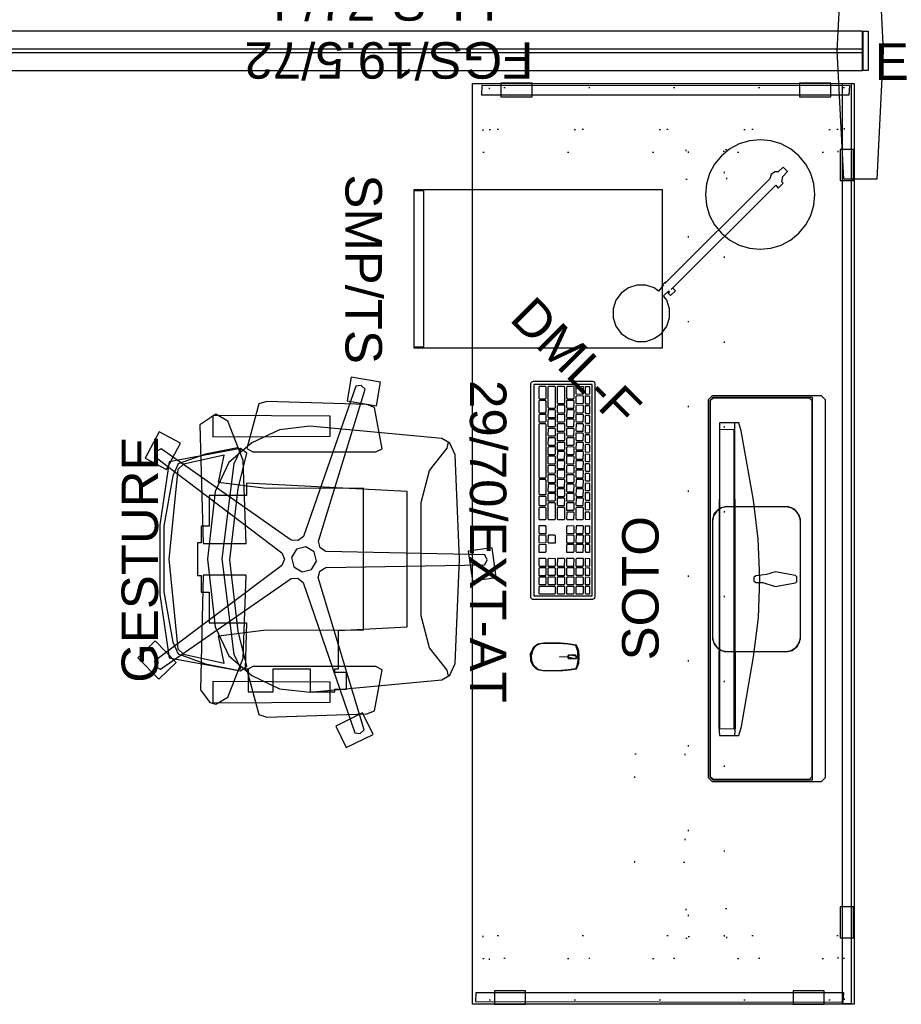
# Model space of a CAD drawing. Header units: inches. Extents: x 490 to 791, y -148 to 69.
# Tile 2 of 5: x 573 to 640, y -113 to -38. Entities that reach past the tile are written whole.
import ezdxf

# ---------------------------------------------------------------- set-up
doc = ezdxf.new("R2010")
doc.units = ezdxf.units.IN
doc.header["$MEASUREMENT"] = 0
doc.linetypes.add('Dot', pattern=[6.35, 0, -6.35])
for name, color, linetype in [('A-FURN', 7, 'Continuous'), ('A-FURN-P-FENCE', 3, 'Continuous'), ('A-FURN-P-FENCE-JNC', 4, 'Continuous'), ('A-FURN-P-FENCE-JNC-T', 4, 'Continuous'), ('A-FURN-P-FENCE-SUP', 4, 'Continuous'), ('A-FURN-P-FENCE-SUP-T', 4, 'Continuous'), ('A-FURN-P-FENCE-T', 3, 'Continuous'), ('A-FURN-P-FILE', 2, 'Continuous'), ('A-FURN-P-FILE-T', 2, 'Continuous'), ('A-FURN-P-FREE', 2, 'Continuous'), ('A-FURN-P-FREE-T', 2, 'Continuous'), ('A-FURN-P-PNLS-ACSY-T', 3, 'Continuous'), ('A-FURN-P-SCRN', 3, 'Continuous'), ('A-FURN-P-SEAT', 2, 'Continuous'), ('A-FURN-P-SEAT-T', 2, 'Continuous'), ('A-FURN-P_LGHT', 4, 'Continuous'), ('A-FURN-P_LGHT-T', 4, 'Continuous'), ('CATALOGUE-TXT', 8, 'Continuous'), ('CET color Black or White', 7, 'Continuous'), ('CET Default', 7, 'Continuous')]:
    doc.layers.add(name, color=color, linetype=linetype)
doc.layers.add('AFUEL-3D-017', color=7, linetype='Continuous', true_color=0xf3f3f3)
doc.layers.add('AFUSL-3D-160', color=7, linetype='Continuous', true_color=0x3f4549)
doc.styles.add('Arial', font='arial.ttf')

# ---------------------------------------------------------------- blocks, each defined once
blk = doc.blocks.new('*C6')
at = {"layer": 'A-FURN-P-SCRN', "linetype": 'Continuous'}
blk.add_lwpolyline([(0, -0.125), (72, -0.125), (72, 0.125), (0, 0.125), (0, -0.125)], close=True, dxfattribs=at)
at = {"layer": 'A-FURN-P-PNLS-ACSY-T', "linetype": 'Continuous', "style": 'Arial'}
blk.add_attdef('ITEXT', (25.035, -0.655), '', height=2.772, dxfattribs=at).dxf.unprotected_set("ltscale", 0)
blk = doc.blocks.new('*C32')
at = {"layer": 'AFUEL-3D-017', "linetype": 'Continuous'}
for points in [[(-14.362, 4.463), (-14.673, 4.153), (-14.673, -4.153), (-14.362, -4.463), (14.362, -4.463), (14.673, -4.153), (14.673, 4.153), (14.362, 4.463), (-14.362, 4.463)], [(-14.305, 4.326), (-14.535, 4.096), (-14.535, -3.467), (14.535, -3.467), (14.535, 4.096), (14.305, 4.326), (-14.305, 4.326)]]:
    blk.add_lwpolyline(points, close=True, dxfattribs=at)
at = {"layer": 'AFUSL-3D-160', "linetype": 'Continuous'}
blk.add_lwpolyline([(-14.276, 4.305), (-14.496, 4.085), (-14.496, -3.232), (-14.276, -3.452), (14.276, -3.452), (14.496, -3.232), (14.496, 4.085), (14.276, 4.305), (-14.276, 4.305)], close=True, dxfattribs=at)
at = {"layer": 'CATALOGUE-TXT', "linetype": 'Continuous', "style": 'Arial'}
blk.add_attdef('ITEXT', (-5.453, 8.228), '', height=2.772, dxfattribs=at).dxf.unprotected_set("ltscale", 0)
blk = doc.blocks.new('*C5')
at = {"layer": 'CET color Black or White', "linetype": 'Continuous'}
for points in [[(0.017, 1.864), (0.019, 1.667), (0.142, 1.591), (0.042, 1.071), (0.015, 1.057), (-0.001, 0.356), (-0.018, 1.055), (-0.144, 1.12), (-0.079, 1.636), (-0.039, 1.862), (-0.471, 1.822), (-0.901, 1.647), (-0.993, 0.993), (-1.031, 0.435), (-1.05, -0.21), (-1.041, -0.818), (-0.964, -1.289), (-0.699, -1.628), (-0.225, -1.863), (0.281, -1.847), (0.664, -1.655), (0.902, -1.41), (0.98, -1.208), (1.035, -0.915), (1.055, -0.38), (1.024, 0.616), (0.98, 1.122), (0.902, 1.648), (0.471, 1.822), (0.017, 1.864)], [(0.275, 1.79), (-0.416, 1.765), (-0.876, 1.611), (-0.959, 1.031), (-1.014, 0.324), (-1.029, -0.131), (-1.025, -0.584), (-0.991, -1.078), (-0.915, -1.302), (-0.74, -1.532), (-0.54, -1.669), (-0.084, -1.802), (0.278, -1.772), (0.616, -1.626), (0.928, -1.281), (1.002, -0.968), (1.028, -0.47), (1.004, 0.487), (0.957, 1.072), (0.878, 1.609), (0.675, 1.699), (0.275, 1.79)], [(0.08, 1.635), (-0.064, 1.633), (-0.122, 1.576), (-0.125, 1.059), (-0.069, 1.006), (0.08, 1.002), (0.123, 1.075), (0.127, 1.572), (0.08, 1.635)]]:
    blk.add_lwpolyline(points, close=True, dxfattribs=at)
blk = doc.blocks.new('*C26')
at = {"layer": 'A-FURN-P-FREE', "linetype": 'Continuous'}
blk.add_lwpolyline([(-35, -14.5), (-35, 14.5), (35, 14.5), (35, -14.5), (-35, -14.5)], close=True, dxfattribs=at)
at = {"layer": 'A-FURN-P-FREE', "linetype": 'Dot'}
for points in [[(-34.673, -13.23), (-31.523, -13.23), (-31.523, 13.77), (-34.673, 13.77), (-34.673, -13.23)], [(31.523, -13.23), (34.673, -13.23), (34.673, 13.77), (31.523, 13.77), (31.523, -13.23)], [(-31.523, -13.73), (-29.791, -13.73), (-29.791, 13.27), (-31.523, 13.27), (-31.523, -13.73)], [(29.791, -13.73), (31.523, -13.73), (31.523, 13.27), (29.791, 13.27), (29.791, -13.73)], [(-29.975, 1.711), (-27.739, 1.711), (-27.739, 4.829), (-29.975, 4.829), (-29.975, 1.711)], [(-29.85, 1.892), (29.85, 1.892), (29.85, 4.648), (-29.85, 4.648), (-29.85, 1.892)], [(27.739, 1.711), (29.975, 1.711), (29.975, 4.829), (27.739, 4.829), (27.739, 1.711)], [(15.964, -2.164), (15.964, 1.616), (24.232, 1.616), (24.232, -2.164), (15.964, -2.164)]]:
    blk.add_lwpolyline(points, close=True, dxfattribs=at)
at = {"layer": 'A-FURN-P-FREE-T', "linetype": 'Continuous', "style": 'Arial'}
blk.add_attdef('ITEXT', (-12.461, -14.705), '', height=2.772, dxfattribs=at).dxf.unprotected_set("ltscale", 0)
blk = doc.blocks.new('*C1')
at = {"layer": 'CET color Black or White', "linetype": 'Continuous'}
for points in [[(-4.551, 3.349), (-5.03, 3.156), (-5.333, 2.89), (-5.51, 2.426), (-5.51, -2.389), (-5.369, -2.834), (-4.983, -3.216), (-4.527, -3.349), (4.551, -3.349), (5.03, -3.156), (5.333, -2.89), (5.511, -2.422), (5.51, 2.373), (5.411, 2.702), (5.083, 3.117), (4.537, 3.349), (-4.551, 3.349)], [(-4.41, 3.336), (-4.81, 3.26), (-5.179, 3.017), (-5.421, 2.649), (-5.497, 2.248), (-5.497, -2.248), (-5.421, -2.649), (-5.179, -3.017), (-4.81, -3.26), (-4.41, -3.336), (4.41, -3.336), (4.81, -3.26), (5.179, -3.017), (5.421, -2.649), (5.497, -2.248), (5.497, 2.248), (5.421, 2.649), (5.179, 3.017), (4.81, 3.26), (4.41, 3.336), (-4.41, 3.336)], [(-0.174, 3.072), (-0.275, 2.974), (-0.549, 1.418), (-0.347, 0.768), (-0.256, -0.042), (-0.116, -0.203), (0.116, -0.203), (0.256, -0.042), (0.262, 0.487), (0.549, 1.418), (0.275, 2.974), (0.174, 3.072), (-0.174, 3.072)], [(-0.056, 0.266), (-3.042, 0.135), (-6.013, -0.234), (-11.279, -1.159), (-11.887, -1.336), (-11.887, -2.805), (11.232, -2.859), (11.887, -2.805), (11.887, -1.337), (11.201, -1.146), (5.915, -0.219), (2.93, 0.144), (-0.056, 0.266)], [(-11.887, -1.642), (-11.887, -2.805), (11.232, -2.859), (11.887, -2.805), (11.887, -1.642), (11.232, -1.588), (-11.887, -1.642)], [(-11.365, -1.683), (-11.384, -2.796), (11.356, -2.796), (11.384, -1.683), (-11.365, -1.683)]]:
    blk.add_lwpolyline(points, close=True, dxfattribs=at)
blk = doc.blocks.new('*C51')
at = {"layer": 'A-FURN-P-FENCE', "linetype": 'Continuous'}
blk.add_lwpolyline([(0.04, 0), (71.96, 0), (71.96, 2.992), (0.04, 2.992), (0.04, 0)], close=True, dxfattribs=at)
at = {"layer": 'A-FURN-P-FENCE-T', "linetype": 'Continuous', "style": 'Arial'}
for p in [(27.181, 3.787), (35.528, 1.496), (35.528, 1.496)]:
    blk.add_attdef('ITEXT', p, '', height=2.772, dxfattribs=at).dxf.unprotected_set("ltscale", 0)
blk = doc.blocks.new('*C28')
at = {"layer": 'A-FURN-P-FILE', "linetype": 'Continuous'}
for points in [[(0, 0), (12, 0), (12, 18.875), (0, 18.875), (0, 0)], [(0.062, 0), (11.938, 0), (11.938, 0.75), (0.062, 0.75), (0.062, 0)]]:
    blk.add_lwpolyline(points, close=True, dxfattribs=at)
at = {"layer": 'A-FURN-P-FILE-T', "linetype": 'Continuous', "style": 'Arial'}
blk.add_attdef('ITEXT', (-1.185, -5.205), '', height=2.772, dxfattribs=at).dxf.unprotected_set("ltscale", 0)
blk = doc.blocks.new('*C56')
at = {"layer": 'A-FURN-P-FENCE-JNC', "linetype": 'Continuous'}
for points in [[(-0.91, 1.5), (-0.41, 11.25), (2.091, 11.25), (2.59, 1.5), (2.091, -8.25), (-0.41, -8.25), (-0.91, 1.5)], [(1.05, 0), (1.05, 3), (1.45, 3), (1.45, 0), (1.05, 0)], [(1.05, 0), (1.05, 3), (1.45, 3), (1.45, 0), (1.05, 0)]]:
    blk.add_lwpolyline(points, close=True, dxfattribs=at)
at = {"layer": 'A-FURN-P-FENCE-SUP', "linetype": 'Continuous'}
blk.add_lwpolyline([(-0.91, 1.5), (-0.41, 11.25), (2.091, 11.25), (2.59, 1.5), (2.091, -8.25), (-0.41, -8.25), (-0.91, 1.5)], close=True, dxfattribs=at)
at = {"layer": 'A-FURN-P-FENCE-JNC-T', "linetype": 'Continuous', "style": 'Arial'}
blk.add_attdef('ITEXT', (1.937, -0.709), '', height=2.772, dxfattribs=at).dxf.unprotected_set("ltscale", 0)
at = {"layer": 'A-FURN-P-FENCE-SUP-T', "linetype": 'Continuous', "style": 'Arial'}
blk.add_attdef('ITEXT', (-1.325, 13.005), '', height=2.772, dxfattribs=at).dxf.unprotected_set("ltscale", 0)
blk = doc.blocks.new('*C57')
at = {"layer": 'CET color Black or White', "linetype": 'Continuous'}
for points in [[(-29.992, 14.368), (-29.992, 13.344), (-27.63, 13.344), (-27.63, 14.368), (-29.992, 14.368)], [(27.611, 14.368), (27.611, 13.344), (29.973, 13.344), (29.973, 14.368), (27.611, 14.368)], [(-34.999, 14.215), (-34.959, 13.506), (34.961, 13.506), (34.961, 14.215), (-34.999, 14.215)], [(-34.146, -13.912), (-34.146, 14.048), (-34.814, 14.088), (-34.854, -13.872), (-34.146, -13.912)], [(34.146, 13.632), (34.146, -14.328), (34.814, -14.368), (34.854, 13.592), (34.146, 13.632)], [(-33.992, 10.271), (-33.992, 12.634), (-35.016, 12.634), (-35.016, 10.271), (-33.992, 10.271)], [(33.992, 12.145), (33.992, 9.783), (35.016, 9.783), (35.016, 12.145), (33.992, 12.145)], [(-33.992, -12.425), (-33.992, -10.062), (-35.016, -10.062), (-35.016, -12.425), (-33.992, -12.425)], [(33.992, -10.551), (33.992, -12.913), (35.016, -12.913), (35.016, -10.551), (33.992, -10.551)]]:
    blk.add_lwpolyline(points, close=True, dxfattribs=at)
blk = doc.blocks.new('*C2')
at = {"layer": 'A-FURN-P-SEAT', "linetype": 'Continuous'}
for points in [[(-7.447, 24.303), (-9.079, 22.722), (-7.81, 21.412), (-6.178, 22.993), (-7.447, 24.303)], [(7.715, 23.754), (6.861, 22.142), (8.869, 21.079), (9.723, 22.69), (7.715, 23.754)], [(-7.71, 23.038), (-8.116, 22.958), (-8.322, 22.601), (-1.418, 12.67), (-1.394, 12.152), (-1.722, 11.751), (-13.165, 7.831), (-13.214, 7.42), (-12.938, 7.113), (-1.359, 10.611), (-0.859, 10.474), (-0.58, 10.037), (-0.387, -2.057), (-0.012, -2.23), (0.365, -2.062), (0.617, 10.03), (0.902, 10.464), (1.403, 10.595), (12.965, 7.041), (13.246, 7.344), (13.203, 7.754), (1.78, 11.731), (1.456, 12.135), (1.486, 12.653), (8.439, 22.55), (8.237, 22.911), (7.834, 22.997), (0.522, 13.362), (0.037, 13.179), (-0.446, 13.368), (-7.71, 23.038)], [(-2.653, 22.63), (-7.45, 21.923), (-8.445, 16.511), (-8.096, 16.025), (-5.42, 16.685), (0.002, 17.318), (5.424, 16.685), (8.099, 16.025), (8.449, 16.511), (7.454, 21.923), (2.656, 22.63), (-2.653, 22.63)], [(-2.433, 22.339), (-6.263, 21.661), (-7.165, 21.258), (-7.908, 19.182), (-8.397, 16.729), (-8.263, 16.486), (-7.197, 16.99), (0.062, 17.913), (7.321, 16.99), (8.386, 16.486), (8.521, 16.729), (8.032, 19.182), (7.289, 21.258), (6.386, 21.661), (2.557, 22.339), (-2.433, 22.339)], [(0.041, 21.965), (-6.774, 21.266), (-7.173, 20.851), (-7.875, 17.752), (-5.788, 18.19), (-5.326, 14.569), (-5.356, 7.162), (5.438, 7.162), (5.409, 14.569), (5.87, 18.19), (7.958, 17.752), (7.255, 20.851), (6.856, 21.266), (0.041, 21.965)], [(-9.896, 19.559), (-10.853, 18.848), (-10.992, 18.38), (-10.449, 17.47), (-7.473, 16.297), (-1.161, 16.093), (-1.161, 19.355), (-9.896, 19.559)], [(1.276, 19.784), (-1.193, 19.784), (-1.193, 19.502), (-2.463, 19.502), (-2.463, 18.896), (-4.792, 18.896), (-4.792, 16.054), (-8.299, 16.146), (-8.299, 15.927), (-10.052, 15.927), (-10.052, 14.039), (-8.299, 14.039), (-8.299, 11.229), (-10.052, 11.229), (-10.052, 9.34), (-9.849, 9.34), (-9.849, 8.455), (-8.573, 8.455), (-8.573, 9.34), (-8.299, 9.34), (-8.299, 9.068), (-5.376, 9.068), (-5.107, 3.849), (5.19, 3.849), (5.819, 16.054), (4.874, 16.054), (4.874, 18.896), (2.546, 18.896), (2.546, 19.502), (1.276, 19.502), (1.276, 19.784)], [(10.25, 19.593), (1.244, 19.355), (1.243, 16.093), (7.556, 16.297), (10.531, 17.47), (11.075, 18.38), (10.25, 19.593)], [(0.041, 19.025), (-5.101, 18.43), (-7.313, 17.398), (-8.806, 15.652), (-9.805, 13.552), (-10.077, 11.246), (-9.143, 1.203), (-8.846, 0.714), (-8.408, 0.796), (-6.695, 2.149), (-4.266, 2.773), (4.349, 2.773), (6.778, 2.149), (8.49, 0.796), (8.929, 0.714), (9.225, 1.203), (10.159, 11.246), (9.888, 13.552), (8.888, 15.652), (7.395, 17.398), (5.184, 18.43), (0.041, 19.025)], [(0.041, 19.025), (-5.101, 18.43), (-7.313, 17.398), (-8.806, 15.652), (-9.805, 13.552), (-10.077, 11.246), (-9.143, 1.203), (-8.776, 0.599), (-7.902, 0.201), (0.041, -0.134), (7.984, 0.201), (8.858, 0.599), (9.225, 1.203), (10.159, 11.246), (9.888, 13.552), (8.888, 15.652), (7.395, 17.398), (5.184, 18.43), (0.041, 19.025)], [(-10.888, 18.621), (-10.837, 9.698), (-9.305, 9.698), (-9.254, 18.621), (-10.888, 18.621)], [(10.971, 18.621), (9.336, 18.621), (9.387, 9.698), (10.92, 9.698), (10.971, 18.621)], [(-8.364, 16.039), (-11.771, 15.108), (-11.959, 14.522), (-11.727, 6.908), (-11.501, 6.338), (-8.362, 5.745), (-8.125, 6.23), (-8.125, 15.574), (-8.364, 16.039)], [(8.447, 16.039), (8.208, 15.574), (8.208, 6.23), (8.445, 5.745), (11.583, 6.338), (11.809, 6.908), (12.042, 14.522), (11.854, 15.108), (8.447, 16.039)], [(0.164, 12.63), (-0.546, 12.448), (-0.92, 11.817), (-0.739, 11.106), (-0.108, 10.732), (0.603, 10.914), (0.977, 11.545), (0.796, 12.255), (0.164, 12.63)], [(-12.648, 9.274), (-14.286, 8.472), (-13.287, 6.431), (-11.649, 7.233), (-12.648, 9.274)], [(12.089, 8.415), (11.699, 6.177), (13.495, 5.863), (13.886, 8.101), (12.089, 8.415)], [(0.65, -0.799), (-1.6, -1.119), (-1.343, -2.925), (0.906, -2.605), (0.65, -0.799)]]:
    blk.add_lwpolyline(points, close=True, dxfattribs=at)
at = {"layer": 'A-FURN-P-SEAT-T', "linetype": 'Continuous', "style": 'Arial'}
blk.add_attdef('ITEXT', (-9.35, 22.775), '', height=2.772, dxfattribs=at).dxf.unprotected_set("ltscale", 0)
blk = doc.blocks.new('*C45')
at = {"layer": 'CET color Black or White', "linetype": 'Continuous'}
for points in [[(8.089, 2.454), (-8.067, 2.454), (-8.219, 2.42), (-8.282, 2.276), (-8.282, -2.263), (-8.197, -2.42), (-8.089, -2.454), (8.153, -2.454), (8.282, -2.337), (8.282, 2.263), (8.197, 2.42), (8.089, 2.454)], [(8.036, 2.208), (-8.036, 2.208), (-8.036, -2.208), (8.036, -2.208), (8.036, 2.208)], [(-7.87, 1.555), (-7.883, 1.035), (-7.829, 0.982), (-7.322, 0.983), (-7.311, 1.503), (-7.363, 1.554), (-7.87, 1.555)], [(-7.33, 2.041), (-7.863, 2.04), (-7.875, 1.688), (-7.376, 1.688), (-7.312, 1.737), (-7.33, 2.041)], [(-6.658, 1.555), (-7.164, 1.554), (-7.176, 1.034), (-7.122, 0.982), (-6.616, 0.982), (-6.604, 1.503), (-6.658, 1.555)], [(-7.101, 2.04), (-7.149, 1.975), (-7.147, 1.688), (-6.642, 1.688), (-6.578, 1.737), (-6.577, 2.036), (-7.101, 2.04)], [(-5.951, 1.555), (-6.457, 1.554), (-6.469, 1.034), (-6.416, 0.982), (-5.909, 0.982), (-5.898, 1.503), (-5.951, 1.555)], [(-6.367, 2.04), (-6.415, 1.975), (-6.414, 1.688), (-5.909, 1.688), (-5.844, 1.737), (-5.844, 2.036), (-6.367, 2.04)], [(-5.711, 1.554), (-5.763, 1.501), (-5.762, 0.982), (-5.243, 0.982), (-5.19, 1.036), (-5.191, 1.543), (-5.711, 1.554)], [(-5.11, 2.041), (-5.615, 2.041), (-5.68, 1.993), (-5.661, 1.688), (-5.157, 1.689), (-5.109, 1.755), (-5.11, 2.041)], [(-5.005, 1.554), (-5.057, 1.501), (-5.056, 0.994), (-4.535, 0.983), (-4.483, 1.036), (-4.484, 1.543), (-5.005, 1.554)], [(-4.376, 2.041), (-4.881, 2.041), (-4.946, 1.993), (-4.928, 1.688), (-4.423, 1.689), (-4.375, 1.755), (-4.376, 2.041)], [(-4.297, 1.555), (-4.35, 1.501), (-4.349, 0.982), (-3.829, 0.982), (-3.776, 1.036), (-3.778, 1.542), (-4.297, 1.555)], [(-4.166, 2.04), (-4.214, 1.975), (-4.212, 1.688), (-3.707, 1.688), (-3.642, 1.737), (-3.642, 2.036), (-4.166, 2.04)], [(-3.591, 1.554), (-3.643, 1.501), (-3.643, 0.994), (-3.122, 0.983), (-3.07, 1.036), (-3.071, 1.543), (-3.591, 1.554)], [(-2.909, 2.041), (-3.414, 2.041), (-3.479, 1.993), (-3.46, 1.688), (-2.955, 1.689), (-2.907, 1.755), (-2.909, 2.041)], [(-2.885, 1.554), (-2.937, 1.501), (-2.936, 0.982), (-2.416, 0.982), (-2.363, 1.036), (-2.364, 1.543), (-2.885, 1.554)], [(-2.193, 2.041), (-2.726, 2.04), (-2.739, 1.688), (-2.24, 1.688), (-2.175, 1.737), (-2.193, 2.041)], [(-2.177, 1.555), (-2.23, 1.501), (-2.229, 0.982), (-1.71, 0.982), (-1.656, 1.036), (-1.658, 1.542), (-2.177, 1.555)], [(-1.964, 2.04), (-2.012, 1.975), (-2.011, 1.688), (-1.506, 1.688), (-1.441, 1.737), (-1.441, 2.036), (-1.964, 2.04)], [(-1.471, 1.554), (-1.523, 1.501), (-1.523, 0.982), (-1.003, 0.982), (-0.95, 1.036), (-0.951, 1.543), (-1.471, 1.554)], [(-1.23, 2.04), (-1.279, 1.975), (-1.277, 1.688), (-0.772, 1.688), (-0.707, 1.737), (-0.707, 2.036), (-1.23, 2.04)], [(-0.765, 1.554), (-0.817, 1.501), (-0.816, 0.994), (-0.295, 0.983), (-0.243, 1.036), (-0.244, 1.543), (-0.765, 1.554)], [(0.021, 2.041), (-0.479, 2.041), (-0.543, 1.993), (-0.524, 1.688), (0.008, 1.689), (0.021, 2.041)], [(-0.058, 1.554), (-0.11, 1.501), (-0.109, 0.994), (0.411, 0.983), (0.463, 1.036), (0.463, 1.543), (-0.058, 1.554)], [(0.237, 2.04), (0.189, 1.975), (0.191, 1.688), (0.696, 1.688), (0.761, 1.737), (0.761, 2.036), (0.237, 2.04)], [(0.649, 1.555), (0.597, 1.501), (0.597, 0.994), (1.118, 0.983), (1.17, 1.036), (1.169, 1.542), (0.649, 1.555)], [(1.476, 2.041), (0.944, 2.04), (0.931, 1.688), (1.43, 1.688), (1.495, 1.737), (1.476, 2.041)], [(2.176, 1.555), (1.356, 1.555), (1.303, 1.501), (1.303, 1.035), (1.358, 0.982), (2.177, 0.982), (2.23, 1.036), (2.23, 1.502), (2.176, 1.555)], [(2.222, 2.041), (1.723, 2.041), (1.658, 1.993), (1.677, 1.688), (2.21, 1.69), (2.222, 2.041)], [(2.768, 1.554), (2.716, 1.501), (2.718, 0.994), (3.238, 0.983), (3.29, 1.036), (3.289, 1.543), (2.768, 1.554)], [(3.269, 2.041), (2.737, 2.04), (2.724, 1.688), (3.224, 1.688), (3.288, 1.737), (3.269, 2.041)], [(3.472, 2.04), (3.423, 1.975), (3.425, 1.688), (3.93, 1.688), (3.995, 1.737), (3.995, 2.036), (3.472, 2.04)], [(3.475, 1.554), (3.423, 1.501), (3.424, 0.994), (3.945, 0.983), (3.997, 1.036), (3.995, 1.543), (3.475, 1.554)], [(4.178, 2.04), (4.13, 1.975), (4.132, 1.688), (4.637, 1.688), (4.702, 1.737), (4.702, 2.036), (4.178, 2.04)], [(4.183, 1.555), (4.13, 1.501), (4.131, 0.982), (4.65, 0.982), (4.703, 1.036), (4.702, 1.542), (4.183, 1.555)], [(5.709, 1.555), (5.19, 1.554), (5.19, 1.035), (5.244, 0.982), (5.763, 0.982), (5.763, 1.502), (5.709, 1.555)], [(5.743, 2.041), (5.211, 2.04), (5.198, 1.688), (5.697, 1.688), (5.762, 1.737), (5.743, 2.041)], [(6.416, 1.555), (5.949, 1.555), (5.896, 1.501), (5.897, 1.034), (5.951, 0.982), (6.457, 0.982), (6.469, 1.503), (6.416, 1.555)], [(6.448, 2.041), (5.963, 2.041), (5.898, 1.993), (5.917, 1.688), (6.461, 1.689), (6.448, 2.041)], [(7.122, 1.555), (6.656, 1.555), (6.603, 1.501), (6.604, 1.034), (6.657, 0.982), (7.164, 0.982), (7.176, 1.503), (7.122, 1.555)], [(7.155, 2.041), (6.67, 2.041), (6.605, 1.993), (6.623, 1.688), (7.168, 1.689), (7.155, 2.041)], [(7.358, 2.04), (7.31, 1.975), (7.312, 1.688), (7.817, 1.688), (7.882, 1.737), (7.882, 2.036), (7.358, 2.04)], [(7.322, 1.555), (7.311, 1.034), (7.364, 0.982), (7.883, 0.983), (7.883, 1.502), (7.83, 1.554), (7.322, 1.555)], [(-7.011, 0.849), (-7.831, 0.848), (-7.883, 0.794), (-7.882, 0.327), (-7.829, 0.275), (-7.023, 0.275), (-6.957, 0.324), (-6.957, 0.796), (-7.011, 0.849)], [(-6.771, 0.848), (-6.823, 0.794), (-6.822, 0.275), (-6.303, 0.275), (-6.25, 0.329), (-6.251, 0.836), (-6.771, 0.848)], [(-6.065, 0.848), (-6.117, 0.794), (-6.116, 0.288), (-5.595, 0.276), (-5.543, 0.329), (-5.544, 0.836), (-6.065, 0.848)], [(-5.358, 0.848), (-5.41, 0.794), (-5.409, 0.275), (-4.889, 0.275), (-4.837, 0.329), (-4.837, 0.836), (-5.358, 0.848)], [(-4.65, 0.849), (-4.703, 0.794), (-4.703, 0.275), (-4.183, 0.275), (-4.13, 0.329), (-4.131, 0.836), (-4.65, 0.849)], [(-3.478, 0.849), (-3.997, 0.847), (-3.997, 0.328), (-3.943, 0.275), (-3.436, 0.276), (-3.424, 0.797), (-3.478, 0.849)], [(-2.771, 0.849), (-3.277, 0.847), (-3.289, 0.327), (-3.236, 0.275), (-2.729, 0.276), (-2.718, 0.797), (-2.771, 0.849)], [(-2.53, 0.849), (-2.583, 0.794), (-2.582, 0.275), (-2.063, 0.275), (-2.01, 0.329), (-2.011, 0.836), (-2.53, 0.849)], [(-1.358, 0.849), (-1.864, 0.847), (-1.876, 0.327), (-1.822, 0.275), (-1.316, 0.276), (-1.304, 0.797), (-1.358, 0.849)], [(-0.651, 0.849), (-1.118, 0.848), (-1.17, 0.794), (-1.169, 0.275), (-0.65, 0.275), (-0.597, 0.329), (-0.597, 0.796), (-0.651, 0.849)], [(-0.412, 0.848), (-0.464, 0.794), (-0.462, 0.275), (0.057, 0.275), (0.11, 0.329), (0.109, 0.836), (-0.412, 0.848)], [(0.762, 0.849), (0.243, 0.847), (0.243, 0.328), (0.297, 0.275), (0.804, 0.276), (0.816, 0.797), (0.762, 0.849)], [(1.469, 0.849), (0.962, 0.847), (0.951, 0.327), (1.004, 0.275), (1.511, 0.276), (1.522, 0.797), (1.469, 0.849)], [(1.709, 0.849), (1.657, 0.794), (1.657, 0.288), (2.178, 0.276), (2.23, 0.329), (2.229, 0.836), (1.709, 0.849)], [(2.729, 0.848), (2.718, 0.327), (2.771, 0.275), (3.29, 0.276), (3.29, 0.796), (3.237, 0.848), (2.729, 0.848)], [(3.436, 0.848), (3.424, 0.327), (3.478, 0.275), (3.997, 0.276), (3.997, 0.796), (3.943, 0.848), (3.436, 0.848)], [(4.649, 0.849), (4.13, 0.847), (4.13, 0.328), (4.184, 0.275), (4.703, 0.276), (4.703, 0.796), (4.649, 0.849)], [(5.243, 0.849), (5.19, 0.794), (5.191, 0.275), (5.71, 0.275), (5.763, 0.329), (5.763, 0.836), (5.243, 0.849)], [(5.909, 0.848), (5.897, 0.327), (5.951, 0.275), (6.417, 0.275), (6.47, 0.329), (6.469, 0.797), (6.416, 0.848), (5.909, 0.848)], [(6.616, 0.848), (6.604, 0.327), (6.657, 0.275), (7.124, 0.275), (7.177, 0.329), (7.176, 0.797), (7.123, 0.848), (6.616, 0.848)], [(7.829, 0.849), (7.31, 0.847), (7.31, 0.328), (7.364, 0.275), (7.871, 0.276), (7.882, 0.797), (7.829, 0.849)], [(-7.817, 0.142), (-7.883, 0.093), (-7.883, -0.379), (-7.829, -0.432), (-6.656, -0.431), (-6.603, -0.377), (-6.604, 0.09), (-6.658, 0.142), (-7.817, 0.142)], [(-5.951, 0.142), (-6.47, 0.141), (-6.47, -0.379), (-6.416, -0.432), (-5.909, -0.431), (-5.898, 0.09), (-5.951, 0.142)], [(-5.244, 0.142), (-5.751, 0.141), (-5.762, -0.38), (-5.709, -0.432), (-5.202, -0.431), (-5.191, 0.09), (-5.244, 0.142)], [(-5.044, 0.141), (-5.057, -0.379), (-5.002, -0.432), (-4.483, -0.43), (-4.483, 0.089), (-4.537, 0.141), (-5.044, 0.141)], [(-4.337, 0.141), (-4.35, -0.379), (-4.296, -0.432), (-3.789, -0.43), (-3.778, 0.09), (-3.83, 0.141), (-4.337, 0.141)], [(-3.124, 0.142), (-3.643, 0.141), (-3.643, -0.379), (-3.589, -0.432), (-3.07, -0.431), (-3.07, 0.089), (-3.124, 0.142)], [(-2.884, 0.142), (-2.937, 0.088), (-2.936, -0.419), (-2.415, -0.431), (-2.363, -0.377), (-2.365, 0.129), (-2.884, 0.142)], [(-2.178, 0.141), (-2.23, 0.088), (-2.229, -0.432), (-1.709, -0.432), (-1.656, -0.377), (-1.658, 0.129), (-2.178, 0.141)], [(-1.004, 0.142), (-1.523, 0.141), (-1.523, -0.379), (-1.469, -0.432), (-0.963, -0.431), (-0.951, 0.09), (-1.004, 0.142)], [(-0.765, 0.141), (-0.817, 0.088), (-0.816, -0.432), (-0.296, -0.432), (-0.243, -0.377), (-0.244, 0.129), (-0.765, 0.141)], [(0.409, 0.142), (-0.058, 0.141), (-0.11, 0.088), (-0.109, -0.432), (0.41, -0.432), (0.463, -0.377), (0.463, 0.089), (0.409, 0.142)], [(0.649, 0.142), (0.596, 0.088), (0.597, -0.432), (1.117, -0.432), (1.17, -0.377), (1.169, 0.129), (0.649, 0.142)], [(2.175, 0.142), (1.356, 0.141), (1.303, 0.088), (1.304, -0.38), (1.358, -0.432), (2.163, -0.432), (2.229, -0.382), (2.229, 0.09), (2.175, 0.142)], [(5.242, 0.141), (5.19, 0.088), (5.19, -0.419), (5.711, -0.431), (5.763, -0.377), (5.762, 0.129), (5.242, 0.141)], [(5.909, 0.141), (5.897, -0.38), (5.951, -0.432), (6.47, -0.43), (6.47, 0.089), (6.416, 0.141), (5.909, 0.141)], [(7.122, 0.142), (6.656, 0.142), (6.603, 0.088), (6.604, -0.38), (6.657, -0.432), (7.164, -0.431), (7.176, 0.09), (7.122, 0.142)], [(7.322, 0.141), (7.311, -0.38), (7.364, -0.432), (7.83, -0.432), (7.883, -0.377), (7.882, 0.09), (7.83, 0.141), (7.322, 0.141)], [(-7.83, -0.565), (-7.883, -0.619), (-7.882, -1.086), (-7.829, -1.138), (-6.317, -1.138), (-6.251, -1.089), (-6.25, -0.617), (-6.304, -0.565), (-7.83, -0.565)], [(-6.065, -0.566), (-6.117, -0.619), (-6.116, -1.126), (-5.595, -1.137), (-5.543, -1.084), (-5.544, -0.577), (-6.065, -0.566)], [(-4.891, -0.565), (-5.41, -0.566), (-5.41, -1.085), (-5.356, -1.138), (-4.849, -1.137), (-4.838, -0.617), (-4.891, -0.565)], [(-4.65, -0.565), (-4.703, -0.619), (-4.702, -1.126), (-4.182, -1.137), (-4.13, -1.084), (-4.131, -0.578), (-4.65, -0.565)], [(-3.477, -0.565), (-3.945, -0.566), (-3.997, -0.619), (-3.996, -1.126), (-3.475, -1.137), (-3.423, -1.084), (-3.423, -0.618), (-3.477, -0.565)], [(-2.771, -0.565), (-3.29, -0.566), (-3.29, -1.085), (-3.236, -1.138), (-2.729, -1.137), (-2.718, -0.617), (-2.771, -0.565)], [(-2.064, -0.565), (-2.531, -0.565), (-2.583, -0.619), (-2.582, -1.086), (-2.529, -1.138), (-2.023, -1.137), (-2.011, -0.617), (-2.064, -0.565)], [(-1.358, -0.565), (-1.877, -0.566), (-1.877, -1.085), (-1.823, -1.138), (-1.316, -1.137), (-1.304, -0.617), (-1.358, -0.565)], [(-1.118, -0.566), (-1.17, -0.619), (-1.169, -1.138), (-0.65, -1.138), (-0.597, -1.084), (-0.597, -0.577), (-1.118, -0.566)], [(-0.411, -0.565), (-0.463, -0.619), (-0.463, -1.126), (0.058, -1.137), (0.11, -1.084), (0.109, -0.578), (-0.411, -0.565)], [(0.763, -0.565), (0.243, -0.566), (0.243, -1.085), (0.297, -1.138), (0.817, -1.137), (0.817, -0.618), (0.763, -0.565)], [(1.017, -0.565), (0.951, -0.614), (0.95, -1.085), (1.004, -1.138), (2.177, -1.138), (2.23, -1.084), (2.23, -0.618), (2.175, -0.565), (1.017, -0.565)], [(3.476, -0.565), (3.423, -0.619), (3.424, -1.126), (3.945, -1.137), (3.997, -1.084), (3.995, -0.578), (3.476, -0.565)], [(5.203, -0.565), (5.19, -1.085), (5.244, -1.138), (5.763, -1.137), (5.763, -0.618), (5.71, -0.565), (5.203, -0.565)], [(6.416, -0.565), (5.949, -0.565), (5.896, -0.619), (5.897, -1.086), (5.951, -1.138), (6.457, -1.137), (6.469, -0.617), (6.416, -0.565)], [(6.656, -0.565), (6.603, -0.619), (6.604, -1.138), (7.124, -1.138), (7.177, -1.084), (7.175, -0.578), (6.656, -0.565)], [(7.362, -0.565), (7.309, -0.619), (7.31, -1.792), (7.364, -1.845), (7.831, -1.844), (7.883, -1.79), (7.883, -0.631), (7.834, -0.565), (7.362, -0.565)], [(-7.011, -1.271), (-7.831, -1.272), (-7.883, -1.325), (-7.883, -1.793), (-7.829, -1.845), (-7.009, -1.844), (-6.956, -1.791), (-6.958, -1.323), (-7.011, -1.271)], [(-5.951, -1.271), (-6.757, -1.271), (-6.823, -1.321), (-6.823, -1.793), (-6.769, -1.845), (-5.949, -1.844), (-5.896, -1.791), (-5.898, -1.323), (-5.951, -1.271)], [(-5.751, -1.272), (-5.762, -1.793), (-5.709, -1.845), (-5.19, -1.844), (-5.19, -1.324), (-5.243, -1.272), (-5.751, -1.272)], [(-4.99, -1.271), (-5.056, -1.321), (-5.056, -1.793), (-5.002, -1.845), (-1.017, -1.845), (-0.951, -1.796), (-0.95, -1.324), (-1.005, -1.271), (-4.99, -1.271)], [(0.276, -1.271), (-0.75, -1.271), (-0.816, -1.321), (-0.816, -1.793), (-0.762, -1.845), (0.278, -1.845), (0.331, -1.791), (0.331, -1.324), (0.276, -1.271)], [(1.116, -1.271), (0.516, -1.272), (0.464, -1.326), (0.477, -1.845), (1.118, -1.844), (1.17, -1.791), (1.169, -1.323), (1.116, -1.271)], [(2.175, -1.271), (1.356, -1.272), (1.303, -1.326), (1.304, -1.793), (1.358, -1.845), (2.163, -1.845), (2.229, -1.796), (2.229, -1.324), (2.175, -1.271)], [(2.769, -1.271), (2.716, -1.326), (2.718, -1.845), (3.237, -1.845), (3.29, -1.791), (3.289, -1.284), (2.769, -1.271)], [(3.436, -1.272), (3.424, -1.793), (3.478, -1.845), (3.984, -1.844), (3.996, -1.323), (3.943, -1.272), (3.436, -1.272)], [(4.142, -1.272), (4.131, -1.793), (4.184, -1.845), (4.703, -1.844), (4.703, -1.324), (4.65, -1.272), (4.142, -1.272)], [(5.242, -1.272), (5.19, -1.326), (5.191, -1.845), (5.71, -1.845), (5.763, -1.791), (5.762, -1.284), (5.242, -1.272)], [(5.909, -1.272), (5.897, -1.793), (5.951, -1.845), (6.47, -1.844), (6.47, -1.324), (6.416, -1.272), (5.909, -1.272)], [(6.616, -1.272), (6.603, -1.792), (6.657, -1.845), (7.164, -1.844), (7.176, -1.323), (7.123, -1.272), (6.616, -1.272)]]:
    blk.add_lwpolyline(points, close=True, dxfattribs=at)
blk = doc.blocks.new('*C39')
at = {"layer": 'A-FURN-P_LGHT', "linetype": 'Continuous'}
for points in [[(0, 1.968), (-0.812, 1.888), (-1.594, 1.651), (-2.314, 1.266), (-2.945, 0.749), (-3.462, 0.118), (-3.847, -0.602), (-4.084, -1.384), (-4.164, -2.196), (-4.084, -3.008), (-3.847, -3.789), (-3.462, -4.509), (-2.945, -5.14), (-2.314, -5.658), (-1.594, -6.043), (-0.812, -6.28), (0, -6.36), (0.812, -6.28), (1.594, -6.043), (2.313, -5.658), (2.945, -5.14), (3.462, -4.509), (3.847, -3.789), (4.084, -3.008), (4.164, -2.196), (4.084, -1.384), (3.847, -0.602), (3.462, 0.118), (2.945, 0.749), (2.313, 1.266), (1.594, 1.651), (0.812, 1.888), (0, 1.968)], [(-0.244, 0.509), (-0.244, -0.009), (-0.435, -0.188), (-0.495, -0.527), (-0.336, -0.829), (-0.336, -12.092), (-0.396, -11.977), (-0.396, -12.375), (-0.336, -12.259), (-0.267, -12.84), (-0.669, -12.904), (-1.273, -13.212), (-1.753, -13.691), (-2.06, -14.295), (-2.166, -14.964), (-2.06, -15.634), (-1.753, -16.238), (-1.273, -16.717), (-0.669, -17.025), (0, -17.131), (0.669, -17.025), (1.273, -16.717), (1.753, -16.238), (2.06, -15.634), (2.166, -14.964), (2.06, -14.295), (1.753, -13.691), (1.273, -13.212), (0.669, -12.904), (0.266, -12.84), (0.278, -12.27), (0.337, -12.44), (0.339, -12.27), (0.385, -12.442), (0.629, -12.442), (0.629, -11.909), (0.34, -11.909), (0.337, -12.081), (0.337, -0.846), (0.629, -0.899), (0.629, -0.34), (0.492, -0.34), (0.245, -0.008), (0.245, 0.509), (-0.244, 0.509)]]:
    blk.add_lwpolyline(points, close=True, dxfattribs=at)
at = {"layer": 'A-FURN-P_LGHT-T', "linetype": 'Continuous', "style": 'Arial'}
blk.add_attdef('ITEXT', (-6.787, -22.466), '', height=2.772, dxfattribs=at).dxf.unprotected_set("ltscale", 0)

msp = doc.modelspace()

# ---------------------------------------------------------------- block references
at = {"layer": 'A-FURN', "linetype": 'Continuous'}
ref = msp.add_blockref('*C56', (635.856, -41.639), dxfattribs=dict(at, rotation=359.9999999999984))
ref.add_attrib('ITEXT', 'FF', (634.53, -28.634), dxfattribs={"layer": 'A-FURN-P-FENCE-SUP-T', "linetype": 'Continuous', "height": 2.772, "rotation": 360, "style": 'Arial'}).dxf.unprotected_set("ltscale", 0)
ref.add_attrib('ITEXT', 'E', (637.793, -42.348), dxfattribs={"layer": 'A-FURN-P-FENCE-JNC-T', "linetype": 'Continuous', "height": 2.772, "rotation": 360, "style": 'Arial'}).dxf.unprotected_set("ltscale", 0)
ref = msp.add_blockref('*C51', (564.896, -41.635), dxfattribs=dict(at, rotation=359.9999999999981))
ref.add_attrib('ITEXT', 'F/72-S-TT', (592.077, -37.848), dxfattribs={"layer": 'A-FURN-P-FENCE-T', "linetype": 'Continuous', "height": 2.772, "rotation": 360, "style": 'Arial'}).dxf.unprotected_set("ltscale", 0)
ref = msp.add_blockref('*C6', (636.896, -40.139, 27.494), dxfattribs=dict(at, rotation=179.9999999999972))
ref.add_attrib('ITEXT', 'FGS/19.5/72', (611.86, -39.484), dxfattribs={"layer": 'A-FURN-P-PNLS-ACSY-T', "linetype": 'Continuous', "height": 2.772, "rotation": 180, "style": 'Arial'}).dxf.unprotected_set("ltscale", 0)
for name, p, rotation, values in [('*C26', (621.737, -77.635), 269.9999999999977, {'ITEXT': '29/70/EXT-AT'}), ('*C28', (602.782, -50.719, 0), 269.999999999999, {'ITEXT': 'SMP/TS'}), ('*C2', (606.11, -78.838, 0), 89.99999999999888, {'ITEXT': 'GESTURE'})]:
    msp.add_blockref(name, p, dxfattribs=dict(at, rotation=rotation)).add_auto_attribs(values)
ref = msp.add_blockref('*C39', (630.639, -49.514, 28.5), dxfattribs=dict(at, rotation=314.9999999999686))
ref.add_attrib('ITEXT', 'DML-F', (609.954, -60.6), dxfattribs={"layer": 'A-FURN-P_LGHT-T', "linetype": 'Continuous', "height": 2.772, "rotation": 315, "style": 'Arial'}).dxf.unprotected_set("ltscale", 0)
at = {"layer": 'CET Default', "linetype": 'Continuous'}
for name, p, rotation in [('*C57', (621.813, -77.626, 28.5), 269.9999999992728), ('*C45', (614.102, -73.554, 28.5), 269.9999999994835), ('*C1', (628.805, -80.316, 32.977), 269.9999999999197), ('*C5', (613.477, -86.225, 28.5), 269.9999999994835)]:
    msp.add_blockref(name, p, dxfattribs=dict(at, rotation=rotation))
ref = msp.add_blockref('*C32', (629.599, -81.036, 28.5), dxfattribs=dict(at, rotation=89.99999999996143))
ref.add_attrib('ITEXT', 'SOTO', (621.371, -86.489), dxfattribs={"layer": 'CATALOGUE-TXT', "linetype": 'Continuous', "height": 2.772, "rotation": 90, "style": 'Arial'}).dxf.unprotected_set("ltscale", 0)

doc.saveas('drawing.dxf')
